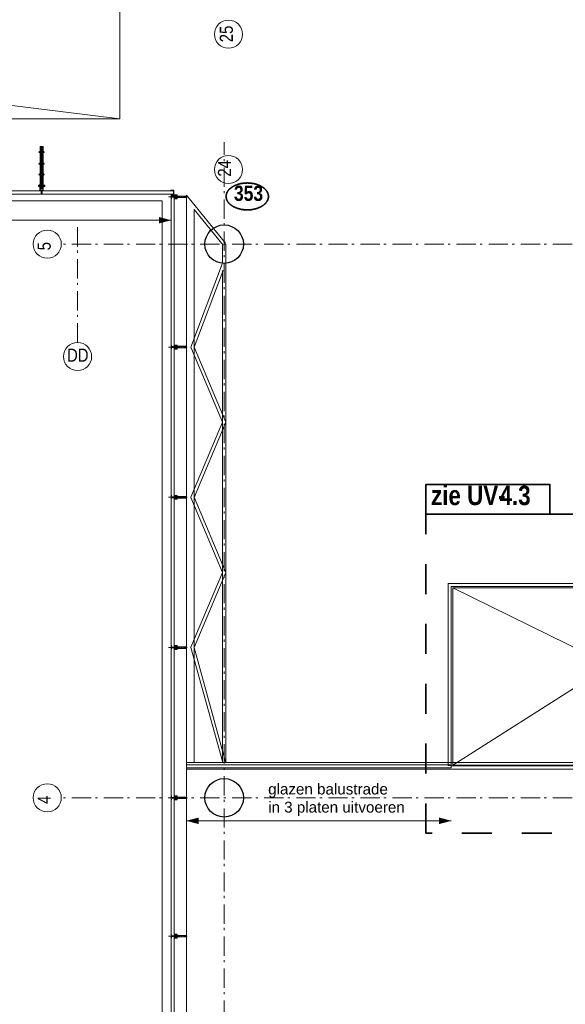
# Model space of a CAD drawing. Header units: millimetres. Extents: x 274611 to 749520, y 175257 to 298905.
# Tile 69 of 251: x 547469 to 554559, y 202967 to 215771. Entities that reach past the tile are written whole.
import ezdxf
from ezdxf.enums import TextEntityAlignment as Align

# ---------------------------------------------------------------- set-up
doc = ezdxf.new("R2010")
doc.units = ezdxf.units.MM
doc.header["$LTSCALE"] = 400
for name, pattern in [('STYLE_01', [0.416641, 0.208282, -0.208359]), ('STYLE_06', [1.041641, 0.625, -0.208282, 0.069427, -0.138931]), ('STYLE_15', [0.240945, 0.11811, -0.059055, 0.004724, -0.059055]), ('STYLE_16', [0.177165, 0.11811, -0.059055]), ('STYLE_21', [0.138889, 0.069444, -0.069444]), ('STYLE_22', [1.944444, 0.972222, -0.972222])]:
    doc.linetypes.add(name, pattern=pattern)
for name, color, linetype, lineweight in [('Buitenkozijnen', 140, 'Continuous', 15), ('Detailaanduiding', 5, 'Continuous', 70), ('Fragmentaanduiding', 1, 'STYLE_22', 35), ('leuning', 43, 'Continuous', 5), ('mat-beton (ihwg)', 5, 'Continuous', 25), ('mat-glas-hor', 5, 'Continuous', 15), ('mat-glas-vert', 5, 'Continuous', 15), ('mat-staal_zink', 140, 'Continuous', 15), ('None', 7, 'Continuous', 9), ('Tekst', 140, 'Continuous', 15)]:
    doc.layers.add(name, color=color, linetype=linetype, lineweight=lineweight)
doc.styles.add('Arial', font='arial.ttf', dxfattribs={"height": 211.666667})
doc.styles.add('Arial Narrow', font='ARIALN.TTF', dxfattribs={"height": 222.25})
doc.styles.add('Arial Narrow (bold)', font='ARIALNB.TTF', dxfattribs={"height": 172.861111})
doc.styles.get("Standard").update_dxf_attribs({"font": 'arial.ttf'})

# ---------------------------------------------------------------- blocks, each defined once
blk = doc.blocks.new('*U317')
at = {"layer": 'None', "color": 43, "linetype": 'Continuous', "lineweight": 9}
for p, q in [((30156, -5073), (30662, -5697)), ((30156, -5073), (30156, -12446)), ((30256, -5260), (30631, -5723)), ((30256, -5260), (30256, -12446)), ((30626, -5710), (30626, -5956)), ((30666, -5710), (30666, -12446)), ((30626, -5957), (30213, -7048)), ((30632, -6054), (30256, -7048)), ((30626, -6053), (30626, -12446)), ((30213, -7049), (30624, -8025)), ((30256, -7048), (30668, -8026)), ((30624, -8026), (30213, -9002)), ((30668, -8025), (30256, -9003)), ((30213, -9003), (30624, -9979)), ((30256, -9002), (30668, -9979)), ((30624, -9979), (30214, -10953)), ((30668, -9979), (30256, -10957)), ((30214, -10954), (30627, -12451)), ((30256, -10956), (30665, -12441))]:
    blk.add_line(p, q, dxfattribs=at)
blk = doc.blocks.new('*U376')
at = {"layer": 'None', "color": 8, "linetype": 'Continuous', "lineweight": 5}
blk.add_lwpolyline([(29291, -4080), (29291, -2100), (21471, -2100), (21471, -4080)], close=True, dxfattribs=at)
blk.add_lwpolyline([(29291, -2100), (21471, -3068), (21471, -3112), (29291, -4080)], dxfattribs=at)
blk = doc.blocks.new('Kolom O 500')
at = {"layer": 'mat-beton (ihwg)', "lineweight": 25}
blk.add_circle((0, 0), 250, dxfattribs=at)
blk = doc.blocks.new('*U1172')
at = {"layer": 'mat-staal_zink', "lineweight": 15}
blk.add_open_spline([(36046, -10005), (36051, -10005), (36056, -10002), (36061, -9999), (36063, -9995), (36066, -9990), (36066, -9985), (36066, -9979), (36063, -9975), (36061, -9970), (36056, -9968), (36051, -9965), (36046, -9965), (36041, -9965), (36036, -9968), (36031, -9970), (36029, -9975), (36026, -9979), (36026, -9985), (36026, -9990), (36029, -9995), (36031, -9999), (36036, -10002), (36041, -10005), (36046, -10005)], degree=2, knots=[0, 0, 0, 0.08347, 0.08347, 0.166803, 0.166803, 0.25, 0.25, 0.333197, 0.333197, 0.41653, 0.41653, 0.5, 0.5, 0.58347, 0.58347, 0.666803, 0.666803, 0.75, 0.75, 0.833197, 0.833197, 0.91653, 0.91653, 1, 1, 1], dxfattribs=at)
at = {"layer": 'None', "lineweight": 9}
for p, q in [((36106, -9930), (35986, -9930)), ((35986, -10179), (35986, -9930)), ((36106, -10179), (36106, -9930)), ((36106, -10179), (35986, -10179)), ((36106, -12023), (35986, -12023)), ((35986, -12445), (35986, -12023)), ((36106, -12445), (36106, -12023)), ((36106, -12445), (35986, -12445))]:
    blk.add_line(p, q, dxfattribs=at)
at = {"layer": 'None', "linetype": 'STYLE_01', "lineweight": 9}
for p, q in [((36106, -10179), (35986, -10179)), ((35986, -12023), (35986, -10179)), ((36106, -12023), (36106, -10179)), ((36106, -12023), (35986, -12023))]:
    blk.add_line(p, q, dxfattribs=at)
blk = doc.blocks.new('*U1173')
at = {"layer": 'None', "color": 8, "linetype": 'Continuous', "lineweight": 5}
blk.add_lwpolyline([(38856, -11980), (39086, -11980), (39086, -10180), (38856, -10180)], close=True, dxfattribs=at)
at = {"layer": 'None', "color": 8, "linetype": 'STYLE_01', "lineweight": 5}
blk.add_lwpolyline([(39111, -11980), (39111, -10180), (39086, -10180), (39086, -11980)], close=True, dxfattribs=at)
blk = doc.blocks.new('*U1174')
at = {"layer": 'None', "color": 8, "linetype": 'Continuous', "lineweight": 5}
blk.add_lwpolyline([(38626, -11980), (38856, -11980), (38856, -10180), (38626, -10180)], close=True, dxfattribs=at)
at = {"layer": 'None', "color": 8, "linetype": 'STYLE_01', "lineweight": 5}
blk.add_lwpolyline([(38881, -11980), (38881, -10180), (38856, -10180), (38856, -11980)], close=True, dxfattribs=at)
blk = doc.blocks.new('*U1175')
at = {"layer": 'None', "color": 8, "linetype": 'Continuous', "lineweight": 5}
blk.add_lwpolyline([(38396, -11980), (38626, -11980), (38626, -10180), (38396, -10180)], close=True, dxfattribs=at)
at = {"layer": 'None', "color": 8, "linetype": 'STYLE_01', "lineweight": 5}
blk.add_lwpolyline([(38651, -11980), (38651, -10180), (38626, -10180), (38626, -11980)], close=True, dxfattribs=at)
blk = doc.blocks.new('*U1176')
at = {"layer": 'None', "color": 8, "linetype": 'Continuous', "lineweight": 5}
blk.add_lwpolyline([(38166, -11980), (38396, -11980), (38396, -10180), (38166, -10180)], close=True, dxfattribs=at)
at = {"layer": 'None', "color": 8, "linetype": 'STYLE_01', "lineweight": 5}
blk.add_lwpolyline([(38421, -11980), (38421, -10180), (38396, -10180), (38396, -11980)], close=True, dxfattribs=at)
blk = doc.blocks.new('*U1177')
at = {"layer": 'None', "color": 8, "linetype": 'Continuous', "lineweight": 5}
blk.add_lwpolyline([(37936, -11980), (38166, -11980), (38166, -10180), (37936, -10180)], close=True, dxfattribs=at)
at = {"layer": 'None', "color": 8, "linetype": 'STYLE_01', "lineweight": 5}
blk.add_lwpolyline([(38191, -11980), (38191, -10180), (38166, -10180), (38166, -11980)], close=True, dxfattribs=at)
blk = doc.blocks.new('*U1178')
at = {"layer": 'None', "color": 8, "linetype": 'Continuous', "lineweight": 5}
blk.add_lwpolyline([(37706, -11980), (37936, -11980), (37936, -10180), (37706, -10180)], close=True, dxfattribs=at)
at = {"layer": 'None', "color": 8, "linetype": 'STYLE_01', "lineweight": 5}
blk.add_lwpolyline([(37961, -11980), (37961, -10180), (37936, -10180), (37936, -11980)], close=True, dxfattribs=at)
blk = doc.blocks.new('*U1179')
at = {"layer": 'None', "color": 8, "linetype": 'Continuous', "lineweight": 5}
blk.add_lwpolyline([(37476, -11980), (37706, -11980), (37706, -10180), (37476, -10180)], close=True, dxfattribs=at)
at = {"layer": 'None', "color": 8, "linetype": 'STYLE_01', "lineweight": 5}
blk.add_lwpolyline([(37731, -11980), (37731, -10180), (37706, -10180), (37706, -11980)], close=True, dxfattribs=at)
blk = doc.blocks.new('*U1180')
at = {"layer": 'None', "color": 8, "linetype": 'Continuous', "lineweight": 5}
blk.add_lwpolyline([(37246, -11980), (37476, -11980), (37476, -10180), (37246, -10180)], close=True, dxfattribs=at)
at = {"layer": 'None', "color": 8, "linetype": 'STYLE_01', "lineweight": 5}
blk.add_lwpolyline([(37501, -11980), (37501, -10180), (37476, -10180), (37476, -11980)], close=True, dxfattribs=at)
blk = doc.blocks.new('*U1181')
at = {"layer": 'None', "color": 8, "linetype": 'Continuous', "lineweight": 5}
blk.add_lwpolyline([(37016, -11980), (37246, -11980), (37246, -10180), (37016, -10180)], close=True, dxfattribs=at)
at = {"layer": 'None', "color": 8, "linetype": 'STYLE_01', "lineweight": 5}
blk.add_lwpolyline([(37271, -11980), (37271, -10180), (37246, -10180), (37246, -11980)], close=True, dxfattribs=at)
blk = doc.blocks.new('*U1182')
at = {"layer": 'leuning', "color": 140, "linetype": 'Continuous', "lineweight": 15}
blk.add_lwpolyline([(33558, -10122), (33558, -12490), (33598, -12490), (33598, -10162), (38950, -10162), (38950, -10122)], close=True, dxfattribs=at)
at = {"layer": 'None', "color": 8, "linetype": 'Continuous', "lineweight": 5}
for p, q in [((33616, -12485), (37247, -10180)), ((37272, -11980), (33616, -10180)), ((37246, -11080), (38920, -11080)), ((33598, -12495), (35434, -12495))]:
    blk.add_line(p, q, dxfattribs=at)
at = {"layer": 'None', "linetype": 'STYLE_01', "lineweight": 9}
for p, q in [((37644, -10150), (37564, -10150)), ((37564, -12010), (37564, -10150)), ((37644, -12010), (37644, -10150)), ((38564, -10150), (38484, -10150)), ((38484, -12010), (38484, -10150)), ((38564, -12010), (38564, -10150)), ((37644, -12010), (37564, -12010)), ((38564, -12010), (38484, -12010))]:
    blk.add_line(p, q, dxfattribs=at)
at = {"layer": 'None', "color": 8, "linetype": 'Continuous', "lineweight": 5}
blk.add_lwpolyline([(35416, -11980), (35416, -12485), (33616, -12485), (33616, -10180), (37006, -10180), (37006, -11980)], close=True, dxfattribs=at)
at = {"layer": 'None', "color": 140, "linetype": 'Continuous', "lineweight": 15}
blk.add_lwpolyline([(35434, -11998), (35434, -12490), (35474, -12490), (35474, -12038), (38950, -12038), (38950, -11998)], close=True, dxfattribs=at)
at = {"layer": 'None', "color": 8, "lineweight": 5}
blk.add_solid([(38920, -11080), (38761, -11123), (38761, -11037)], dxfattribs=at)
at = {"layer": 'None', "color": 7}
for name in ['*U1172', '*U1181', '*U1180', '*U1179', '*U1178', '*U1177', '*U1176', '*U1175', '*U1174', '*U1173']:
    blk.add_blockref(name, (0, 0), dxfattribs=at)
blk = doc.blocks.new('Fragment')
at = {"layer": 'Fragmentaanduiding', "linetype": 'Continuous', "lineweight": 35}
blk.add_lwpolyline([(-774, 197), (838, 197), (838, -190), (-774, -190)], close=True, dxfattribs=at)
at = {"layer": 'Fragmentaanduiding', "insert": (-707, 182), "char_height": 254, "attachment_point": 1, "style": 'Arial Narrow (bold)'}
blk.add_mtext('zie UV-', dxfattribs=at)
at = {"layer": 'Fragmentaanduiding', "style": 'Arial Narrow (bold)'}
blk.add_attdef('Fragment', text='', height=254, dxfattribs=at).set_placement((183, 182), align=Align.TOP_LEFT)
at = {"layer": 'None', "color": 0, "flags": 1}
blk.add_attdef('Detail', (-774, -647), '', height=254, dxfattribs=at)
blk = doc.blocks.new('*U96')
at = {"layer": 'None', "color": 8, "lineweight": 5, "flags": 128}
for points in [[(-5, -154), (-5, -154, 0.414214), (-5, -155), (-5, -173), (-5, -173, 0.414214), (-5, -173), (-4, -173), (-4, -173, 0.414214), (-3, -173), (-3, -173, 0.414214), (-4, -172), (-4, -172), (-4, -169), (-4, -169, -0.414214), (-4, -168), (-3, -168), (-3, -168, 0.221695), (-2, -168), (-1, -167), (-1, -167, -0.466308), (1, -167), (2, -168), (2, -168, 0.221695), (3, -168), (4, -168), (4, -168, -0.414214), (5, -169), (5, -172), (4, -172), (4, -172, 0.414214), (4, -173), (4, -173, 0.414214), (4, -173), (5, -173), (5, -173, 0.414214), (6, -173), (6, -155), (6, -155, 0.414214), (5, -154), (5, -154), (5, -155), (5, -155, -0.414214), (4, -155), (4, -155), (4, -155, -0.414214), (3, -155), (3, -151), (3, -151, -0.414214), (4, -150), (4, -150), (4, -150, -0.414214), (5, -150), (5, -151), (5, -151), (5, -151, 0.414214), (6, -150), (6, -138), (6, -138, 0.351868), (5, -137), (5, -137, 0.351868), (5, -137), (4, -139), (4, -139, 0.314902), (4, -139), (4, -140), (4, -140, -0.198912), (5, -140), (5, -140), (5, -140, -0.198912), (4, -140), (4, -141), (4, -141, 0.414214), (4, -141), (4, -141), (4, -141, -0.198912), (5, -141), (5, -142), (5, -142, -0.198912), (4, -142), (4, -142), (4, -142, 0.414214), (4, -142), (4, -143), (4, -143, -0.198912), (5, -143), (5, -143), (5, -143, -0.087489), (5, -143), (4, -144), (4, -149), (4, -149, -0.414214), (4, -149), (-4, -149), (-4, -149, -0.414214), (-4, -149), (-4, -144), (-4, -143), (-4, -143, -0.087489), (-4, -143), (-4, -143), (-4, -143, -0.198912), (-4, -143), (-4, -142), (-4, -142, 0.414214), (-4, -142), (-4, -142), (-4, -142, -0.198912), (-4, -142), (-4, -141), (-4, -141, -0.198912), (-4, -141), (-4, -141), (-4, -141, 0.414214), (-4, -141), (-4, -140), (-4, -140, -0.198912), (-4, -140), (-4, -140), (-4, -140, -0.198912), (-4, -140), (-4, -139), (-4, -139, 0.314902), (-4, -139), (-5, -137), (-5, -137, 0.351868), (-5, -137), (-5, -137, 0.351868), (-5, -138), (-5, -150), (-5, -150, 0.414214), (-5, -151), (-5, -151), (-5, -150), (-5, -150, -0.414214), (-4, -150), (-4, -150), (-4, -150, -0.414214), (-3, -151), (-3, -155), (-3, -155, -0.414214), (-4, -155), (-4, -155), (-4, -155, -0.414214), (-5, -155), (-5, -154)], [(-4, -162, -0.414214), (-4, -161), (-3, -161), (-3, -161, 0.414214), (-2, -161), (-2, -160), (-2, -160, 0.414214), (-3, -160), (-4, -160), (-4, -160, -0.414214), (-4, -160), (-4, -157), (-4, -157, -0.414214), (-4, -156), (4, -156), (4, -156, -0.414214), (5, -157), (5, -160), (5, -160, -0.414214), (4, -160), (3, -160), (3, -160, 0.414214), (3, -160), (3, -161), (3, -161, 0.414214), (3, -161), (4, -161), (4, -161, -0.414214), (5, -162), (5, -167), (5, -167, -0.414214), (4, -167), (3, -167), (3, -167, -0.221695), (3, -167), (2, -166), (2, -166, 0.466308), (-2, -166), (-3, -167), (-3, -167, -0.221695), (-3, -167), (-4, -167), (-4, -167, -0.414214), (-4, -167), (-4, -162)], [(-2, -150, 0.414214), (-2, -150), (-2, -155), (-2, -155, 0.414214), (-2, -155), (2, -155), (2, -155, 0.414214), (2, -155), (2, -150), (2, -150, 0.414214), (2, -150), (-2, -150)]]:
    blk.add_lwpolyline(points, format="xyb", close=True, dxfattribs=at)
blk = doc.blocks.new('*U97')
at = {"layer": 'None', "color": 8, "lineweight": 5, "flags": 128}
for points in [[(-13, -183), (-13, -182), (-14, -181), (-14, -181, 0.36397), (-15, -181), (-15, -181), (-15, -182), (-15, -182, -0.36397), (-16, -182), (-16, -182), (-16, -181), (-16, -181, 0.36397), (-17, -181), (-17, -181), (-17, -182), (-17, -182, -0.36397), (-18, -182), (-18, -182), (-18, -181), (-18, -181, 0.36397), (-18, -181), (-18, -181), (-19, -182), (-19, -182, -0.36397), (-19, -182), (-19, -182), (-20, -181), (-20, -181, 0.36397), (-20, -181), (-20, -181), (-21, -182), (-21, -182, -0.36397), (-21, -182), (-21, -182), (-22, -181), (-22, -181, 0.36397), (-22, -181), (-22, -181), (-22, -181), (-23, -181), (-23, -181), (-23, -181, 0.36397), (-24, -181), (-24, -181), (-24, -181), (-24, -181), (-24, -181, -0.267949), (-25, -181), (-25, -181), (-25, -181), (-25, -181, 0.339454), (-25, -181), (-25, -181, 0.339454), (-25, -181), (-25, -181), (-25, -184), (-25, -184, 0.414214), (-25, -185), (-25, -185), (-24, -185), (-24, -185, 0.414214), (-24, -184), (-24, -184), (-24, -183), (-24, -183, 0.236068), (-24, -182), (-24, -182), (-24, -182, -0.548276), (-24, -182), (-24, -182, -0.548276), (-24, -182), (-24, -182), (-24, -182, 0.250388), (-24, -182), (-24, -182), (-23, -182), (-23, -182, -0.414214), (-22, -183), (-22, -183), (-22, -183), (-22, -183, 0.414214), (-22, -184), (-22, -184), (-22, -184), (-22, -184, 0.131652), (-22, -184), (-22, -184), (-20, -183), (-13, -183)], [(-6, -181), (-6, -181, -0.388879), (-9, -183), (-9, -183), (-20, -183), (-22, -184), (-23, -184), (-23, -183), (-24, -183), (-24, -185), (24, -185), (24, -183), (23, -183), (23, -184), (22, -184), (20, -183), (9, -183), (9, -183, -0.388879), (6, -181), (6, -181), (5, -173), (3, -173), (3, -171), (-2, -171), (-2, -173), (-5, -173), (-6, -181)], [(14, -183), (14, -182), (15, -181), (15, -181, -0.36397), (15, -181), (15, -181), (15, -182), (15, -182, 0.36397), (16, -182), (16, -182), (16, -181), (16, -181, -0.36397), (17, -181), (17, -181), (17, -182), (17, -182, 0.36397), (18, -182), (18, -182), (18, -181), (18, -181, -0.36397), (19, -181), (19, -181), (19, -182), (19, -182, 0.36397), (19, -182), (19, -182), (20, -181), (20, -181, -0.36397), (20, -181), (20, -181), (21, -182), (21, -182, 0.36397), (21, -182), (21, -182), (22, -181), (22, -181, -0.36397), (22, -181), (22, -181), (22, -181), (23, -181), (24, -181), (24, -181, -0.36397), (24, -181), (24, -181), (24, -181), (25, -181), (25, -181, 0.267949), (25, -181), (25, -181), (25, -181), (25, -181, -0.339454), (25, -181), (25, -181, -0.339454), (26, -181), (26, -181), (26, -184), (26, -184, -0.414214), (25, -185), (25, -185), (24, -185), (24, -185, -0.414214), (24, -184), (24, -184), (24, -183), (24, -183, -0.236068), (24, -182), (24, -182), (24, -182, 0.548276), (24, -182), (24, -182, 0.548276), (24, -182), (24, -182), (24, -182, -0.250388), (24, -182), (24, -182), (23, -182), (23, -182, 0.414214), (23, -183), (23, -183), (23, -183), (23, -183, -0.414214), (22, -184), (22, -184), (22, -184), (22, -184, -0.131652), (22, -184), (22, -184), (21, -183), (14, -183)]]:
    blk.add_lwpolyline(points, format="xyb", close=True, dxfattribs=at)
blk = doc.blocks.new('verticale stijl 150x50 UV')
at = {"layer": 'None', "color": 8, "linetype": 'STYLE_15', "lineweight": 5}
blk.add_line((0, -216), (0, 35), dxfattribs=at)
at = {"layer": 'None', "color": 8, "lineweight": 5}
for p, q in [((-22, -127), (-22, -127)), ((-22, -128), (-22, -128)), ((-21, -126), (-21, -126)), ((-20, -126), (-20, -126)), ((-19, -126), (-19, -126)), ((-19, -127), (-19, -127)), ((-18, -128), (-18, -128)), ((-26, -143), (-26, -143)), ((-26, -144), (-26, -144)), ((-25, -133), (-25, -133)), ((-25, -134), (-25, -134)), ((-25, -135), (-25, -135)), ((-25, -136), (-25, -136)), ((-25, -137), (-25, -137)), ((-25, -137), (-25, -137)), ((-25, -138), (-25, -138)), ((-25, -139), (-25, -139)), ((-25, -140), (-25, -140)), ((-25, -141), (-25, -141)), ((-25, -142), (-25, -142)), ((-25, -142), (-25, -142)), ((-25, -143), (-25, -143)), ((-25, -145), (-25, -145)), ((-24, -133), (-24, -133)), ((-24, -134), (-24, -134)), ((-24, -135), (-24, -135)), ((-24, -135), (-24, -135)), ((-24, -136), (-24, -136)), ((-24, -137), (-24, -137)), ((-24, -138), (-24, -138)), ((-24, -139), (-24, -139)), ((-24, -139), (-24, -139)), ((-24, -140), (-24, -140)), ((-24, -141), (-24, -141)), ((-24, -142), (-24, -142)), ((-24, -143), (-24, -143)), ((-24, -144), (-24, -144)), ((-23, -133), (-23, -133)), ((-23, -134), (-23, -134)), ((-23, -135), (-23, -135)), ((-23, -136), (-23, -136)), ((-23, -137), (-23, -137)), ((-23, -137), (-23, -137)), ((-23, -138), (-23, -138)), ((-23, -139), (-23, -139)), ((-23, -140), (-23, -140)), ((-23, -141), (-23, -141)), ((-23, -142), (-23, -142)), ((-23, -145), (-23, -145)), ((-22, -129), (-22, -129)), ((-22, -129), (-22, -129)), ((-22, -130), (-22, -130)), ((-22, -131), (-22, -131)), ((-22, -132), (-22, -132)), ((-22, -133), (-22, -133)), ((-22, -133), (-22, -133)), ((-22, -133), (-22, -133)), ((-22, -134), (-22, -134)), ((-22, -134), (-22, -134)), ((-22, -135), (-22, -135)), ((-22, -135), (-22, -135)), ((-22, -140), (-22, -140)), ((-22, -140), (-22, -140)), ((-22, -141), (-22, -141)), ((-22, -141), (-22, -141)), ((-22, -142), (-22, -142)), ((-22, -144), (-22, -144)), ((-22, -145), (-22, -145)), ((-21, -129), (-21, -129)), ((-21, -130), (-21, -130)), ((-21, -131), (-21, -131)), ((-21, -131), (-21, -131)), ((-21, -132), (-21, -132)), ((-21, -133), (-21, -133)), ((-21, -134), (-21, -134)), ((-21, -135), (-21, -135)), ((-21, -135), (-21, -135)), ((-21, -136), (-21, -136)), ((-21, -137), (-21, -137)), ((-21, -138), (-21, -138)), ((-21, -139), (-21, -139)), ((-21, -139), (-21, -139)), ((-21, -140), (-21, -140)), ((-21, -141), (-21, -141)), ((-21, -144), (-21, -144)), ((-20, -130), (-20, -130)), ((-20, -131), (-20, -131)), ((-20, -132), (-20, -132)), ((-20, -133), (-20, -133)), ((-20, -133), (-20, -133)), ((-20, -134), (-20, -134)), ((-20, -135), (-20, -135)), ((-20, -136), (-20, -136)), ((-20, -137), (-20, -137)), ((-20, -137), (-20, -137)), ((-20, -138), (-20, -138)), ((-20, -139), (-20, -139)), ((-20, -140), (-20, -140)), ((-20, -141), (-20, -141)), ((-20, -142), (-20, -142)), ((-20, -142), (-20, -142)), ((-20, -143), (-20, -143)), ((-20, -144), (-20, -144)), ((-19, -129), (-19, -129)), ((-19, -130), (-19, -130)), ((-19, -131), (-19, -131)), ((-19, -131), (-19, -131)), ((-19, -132), (-19, -132)), ((-19, -133), (-19, -133)), ((-19, -134), (-19, -134)), ((-19, -135), (-19, -135)), ((-19, -140), (-19, -140)), ((-19, -141), (-19, -141)), ((-19, -142), (-19, -142)), ((-18, -129), (-18, -129)), ((-18, -129), (-18, -129)), ((-18, -133), (-18, -133)), ((-18, -134), (-18, -134)), ((-18, -135), (-18, -135)), ((-18, -140), (-18, -140)), ((-18, -141), (-18, -141)), ((-18, -142), (-18, -142)), ((-18, -142), (-18, -142)), ((-17, -133), (-17, -133)), ((-17, -133), (-17, -133)), ((-17, -134), (-17, -134)), ((-17, -134), (-17, -134)), ((-17, -135), (-17, -135)), ((-17, -135), (-17, -135)), ((-17, -135), (-17, -135)), ((-17, -136), (-17, -136)), ((-17, -136), (-17, -136)), ((-17, -137), (-17, -137)), ((-17, -137), (-17, -137)), ((-17, -137), (-17, -137)), ((-17, -138), (-17, -138)), ((-17, -138), (-17, -138)), ((-17, -139), (-17, -139)), ((-17, -139), (-17, -139)), ((-17, -139), (-17, -139)), ((-17, -140), (-17, -140)), ((-17, -140), (-17, -140)), ((-17, -141), (-17, -141)), ((-17, -141), (-17, -141)), ((-17, -142), (-17, -142)), ((-17, -142), (-17, -142)), ((-17, -142), (-17, -142)), ((-17, -143), (-17, -143)), ((-17, -143), (-17, -143)), ((-16, -141), (-16, -141)), ((-16, -142), (-16, -142)), ((-16, -143), (-16, -143)), ((-16, -144), (-16, -144)), ((-15, -142), (-15, -142)), ((-15, -143), (-15, -143)), ((-15, -144), (-15, -144)), ((-15, -145), (-15, -145)), ((-14, -142), (-14, -142)), ((-14, -143), (-14, -143)), ((-14, -144), (-14, -144)), ((-14, -144), (-14, -144)), ((-13, -143), (-13, -143)), ((-13, -144), (-13, -144))]:
    blk.add_line(p, q, dxfattribs=at)
at = {"layer": 'None', "color": 8, "linetype": 'STYLE_16', "lineweight": 5}
for p, q in [((-2, -155), (0, -154)), ((-2, -157), (-2, -155)), ((-1, -157), (-1, -155)), ((-1, -157), (-1, -155)), ((2, -155), (0, -154)), ((1, -157), (1, -155)), ((2, -157), (2, -155)), ((2, -157), (2, -155))]:
    blk.add_line(p, q, dxfattribs=at)
at = {"layer": 'None', "color": 8, "linetype": 'Continuous', "lineweight": 5, "flags": 128}
for points in [[(-10, 15), (10, 15), (10, -105), (25, -105), (25, -117), (-25, -117), (-25, -105), (-10, -105)], [(-8, 13), (-8, -105), (8, -105), (8, 13)], [(8, -107), (-8, -107), (-23, -107), (-23, -115), (23, -115), (23, -107)]]:
    blk.add_lwpolyline(points, close=True, dxfattribs=at)
at = {"layer": 'None', "color": 8, "lineweight": 5, "flags": 128}
for points in [[(-15, -145), (-15, -145, 0.390793), (-13, -144), (-13, -144, 0.390793), (-14, -142), (-14, -142, -0.352623), (-16, -140), (-16, -133), (-16, -133, 0.414214), (-16, -133), (-18, -133), (-18, -133), (-18, -133, -0.520293), (-18, -133), (-18, -130), (-18, -130), (-18, -128), (-18, -128, -0.577863), (-18, -128), (-18, -128), (-18, -128, 0.366605), (-18, -127), (-18, -127, 0.366605), (-18, -127), (-18, -127, -0.130834), (-19, -126), (-19, -126, 0.439074), (-21, -126), (-21, -126, -0.133252), (-22, -127), (-22, -127, 0.366605), (-22, -127), (-22, -127, 0.366605), (-22, -128), (-22, -128), (-22, -128, -0.577455), (-22, -128), (-22, -130), (-22, -130), (-22, -133), (-22, -133, -0.52048), (-22, -133), (-22, -133), (-25, -133), (-25, -133, 0.414214), (-25, -133), (-25, -141), (-25, -141, -0.255976), (-26, -143), (-26, -143, 0.749676), (-25, -145), (-21, -145), (-21, -145, 0.414214), (-19, -143), (-19, -143, -0.402808), (-19, -142), (-19, -142, -0.402808), (-18, -143), (-18, -143, 0.233259), (-18, -143), (-15, -144), (-15, -144, -0.419014), (-15, -144), (-15, -144, -0.419014), (-15, -144), (-16, -144), (-16, -144, 0.414214), (-16, -144), (-16, -144, 0.414214), (-16, -145)], [(25, -133), (25, -117), (23, -117), (-23, -117), (-25, -117), (-25, -133), (-22, -133), (-22, -128), (-23, -128), (-23, -127), (-22, -127), (-22, -125), (-22, -124), (-22, -120), (-22, -120, -0.414214), (-20, -119), (-20, -119), (-20, -119, -0.414214), (-18, -120), (-18, -124), (-18, -125), (-18, -127), (-18, -127), (-18, -128), (-18, -128), (-18, -133), (-16, -133), (-16, -120), (-16, -120, -0.414214), (-15, -119), (-15, -119), (-7, -119), (-7, -119, -0.414214), (-5, -120), (-5, -137), (-4, -137), (-4, -140), (-4, -140), (-4, -140), (-4, -141), (-4, -141), (-4, -142), (-4, -142), (-4, -143), (-4, -144), (-4, -149), (-2, -149), (-2, -138), (-2, -138, -0.414214), (0, -136), (0, -136), (0, -136, -0.414214), (2, -138), (2, -149), (4, -149), (4, -144), (4, -143), (4, -142), (4, -142), (4, -141), (4, -141), (4, -140), (4, -140), (4, -140), (4, -137), (5, -137), (5, -120), (5, -120, -0.414214), (7, -119), (7, -119), (15, -119), (15, -119, -0.414214), (16, -120), (16, -133), (18, -133), (18, -128), (18, -128), (18, -127), (18, -127), (18, -125), (18, -124), (18, -120), (18, -120, -0.414214), (20, -119), (20, -119), (20, -119, -0.414214), (22, -120), (22, -124), (22, -125), (22, -127), (23, -127), (23, -128), (22, -128), (22, -133)], [(-21, -128, -0.29188), (-21, -127), (-20, -127), (-20, -127, -0.344328), (-20, -127), (-19, -127), (-19, -127, -0.29188), (-19, -128), (-19, -130), (-19, -130, -0.348796), (-20, -130), (-20, -130, -0.348796), (-21, -130), (-21, -128)], [(15, -145), (15, -145, -0.390793), (13, -144), (13, -144, -0.390793), (14, -142), (14, -142, 0.352623), (16, -140), (16, -133), (16, -133, -0.414214), (16, -133), (18, -133), (18, -133), (18, -133, 0.520293), (18, -133), (18, -130), (18, -130), (18, -128), (18, -128, 0.577863), (18, -128), (18, -128), (18, -128, -0.366605), (18, -127), (18, -127, -0.366605), (18, -127), (18, -127, 0.130834), (19, -126), (19, -126, -0.439074), (21, -126), (21, -126, 0.133252), (22, -127), (22, -127, -0.366605), (22, -127), (22, -127, -0.366605), (22, -128), (22, -128), (22, -128, 0.577455), (22, -128), (22, -130), (22, -130), (22, -133), (22, -133, 0.52048), (22, -133), (22, -133), (25, -133), (25, -133, -0.414214), (25, -133), (25, -141), (25, -141, 0.255976), (26, -143), (26, -143, -0.749676), (25, -145), (21, -145), (21, -145, -0.414214), (19, -143), (19, -143, 0.402808), (19, -142), (19, -142, 0.402808), (18, -143), (18, -143, -0.233259), (18, -143), (15, -144), (15, -144, 0.419014), (15, -144), (15, -144, 0.419014), (15, -144), (16, -144), (16, -144, -0.414214), (16, -144), (16, -144, -0.414214), (16, -145)], [(21, -128, 0.29188), (21, -127), (20, -127), (20, -127, 0.344328), (20, -127), (19, -127), (19, -127, 0.29188), (19, -128), (19, -130), (19, -130, 0.348796), (20, -130), (20, -130, 0.348796), (21, -130), (21, -128)], [(-23, -142), (-23, -142, 0.418874), (-24, -142), (-24, -142, -0.396568), (-25, -143), (-25, -143, 0.437017), (-26, -144), (-26, -144, 0.437017), (-25, -144), (-22, -144), (-22, -144, 0.263556), (-20, -143), (-20, -143, 0.552342), (-21, -142)], [(-23, -136), (-23, -136, -0.414214), (-22, -135), (-22, -135, -0.414214), (-21, -136), (-21, -139), (-21, -139, -0.414214), (-22, -140), (-22, -140, -0.414214), (-23, -139)], [(-19, -140, -0.414214), (-20, -139), (-20, -136), (-20, -136, -0.414214), (-19, -135), (-19, -135, -0.414214), (-18, -136), (-18, -139), (-18, -139, -0.414214), (-19, -140)], [(0, -157), (0, -157, -0.163834), (-4, -156), (-4, -156), (-4, -156, -0.234469), (-5, -155), (-5, -155), (-5, -154), (5, -154), (5, -155), (5, -155, -0.234469), (4, -156), (4, -156), (4, -156, -0.163834), (0, -157), (0, -157)], [(19, -140, 0.414214), (20, -139), (20, -136), (20, -136, 0.414214), (19, -135), (19, -135, 0.414214), (18, -136), (18, -139), (18, -139, 0.414214), (19, -140)], [(23, -142), (23, -142, -0.418874), (24, -142), (24, -142, 0.396568), (25, -143), (25, -143, -0.437017), (26, -144), (26, -144, -0.437017), (25, -144), (22, -144), (22, -144, -0.263556), (20, -143), (20, -143, -0.552342), (21, -142)], [(23, -136), (23, -136, 0.414214), (22, -135), (22, -135, 0.414214), (21, -136), (21, -139), (21, -139, 0.414214), (22, -140), (22, -140, 0.414214), (23, -139)]]:
    blk.add_lwpolyline(points, format="xyb", close=True, dxfattribs=at)
blk.add_lwpolyline([(4, -119), (4, -134), (-4, -134), (-4, -119)], close=True, dxfattribs=at)
at = {"layer": 'None', "color": 8, "linetype": 'STYLE_16', "lineweight": 5}
for centre, radius, start, end in [((-2, -158), 3.38, 79.3357, 100.6643), ((0, -163), 8.16, 82.9585, 97.0415), ((0, -160), 3.5, 73.4149, 106.5851), ((2, -158), 3.38, 79.3357, 100.6643)]:
    blk.add_arc(centre, radius, start, end, dxfattribs=at)
at = {"layer": 'None', "color": 7}
for name in ['*U97', '*U96']:
    blk.add_blockref(name, (0, 0), dxfattribs=at)
blk = doc.blocks.new('*U1316')
at = {"layer": 'mat-glas-hor', "color": 8, "lineweight": 5}
for p, q in [((29991, -5065), (29961, -5084)), ((29961, -5065), (29991, -5084))]:
    blk.add_line(p, q, dxfattribs=at)
at = {"layer": 'None', "color": 8, "lineweight": 5}
blk.add_lwpolyline([(29991, -5084), (29961, -5084), (29961, -5065), (29991, -5065)], close=True, dxfattribs=at)
blk = doc.blocks.new('*U1317')
at = {"layer": 'mat-staal_zink', "color": 8, "lineweight": 5}
for points in [[(29991, -5013), (29954, -5013), (29954, -5010), (29994, -5010), (29994, -5084), (29991, -5084)], [(29961, -5065), (29986, -5065), (29986, -5062), (29958, -5062), (29958, -5084), (29961, -5084)]]:
    blk.add_lwpolyline(points, close=True, dxfattribs=at)
at = {"layer": 'None', "color": 8, "linetype": 'Continuous', "lineweight": 5}
blk.add_lwpolyline([(29954, -5018), (29954, -5013), (29991, -5013), (29991, -5062), (29958, -5062), (29958, -5058), (29986, -5058), (29986, -5018)], close=True, dxfattribs=at)
at = {"layer": 'None', "color": 7}
blk.add_blockref('*U1316', (0, 0), dxfattribs=at)
blk = doc.blocks.new('Detail')
at = {"layer": 'Detailaanduiding', "color": 1, "linetype": 'Continuous', "lineweight": 35}
blk.add_open_spline([(-134, 154), (-70, 177), (77, 177), (141, 154), (205, 130), (242, 90), (278, 49), (278, 2), (278, -45), (242, -85), (205, -126), (141, -149), (77, -173), (-70, -173), (-134, -149), (-198, -126), (-235, -85), (-272, -45), (-272, 2), (-272, 49), (-235, 90), (-198, 130), (-134, 154)], degree=2, knots=[0, 0, 0, 0.097932, 0.195864, 0.195864, 0.280023, 0.280023, 0.347931, 0.347931, 0.415846, 0.415846, 0.5, 0.5, 0.597932, 0.695864, 0.695864, 0.780023, 0.780023, 0.847931, 0.847931, 0.915846, 0.915846, 1, 1, 1], dxfattribs=at)
at = {"layer": 'Detailaanduiding', "style": 'Arial Narrow (bold)'}
blk.add_attdef('Detail', text='', height=198, dxfattribs=at).set_placement((-170, 142), align=Align.TOP_LEFT)
at = {"layer": 'None', "color": 0, "flags": 1}
blk.add_attdef('Fragment', (-272, -528), '', height=198, dxfattribs=at)
blk = doc.blocks.new('ba-bout glaszwaard')
at = {"layer": 'None', "color": 8, "lineweight": 5}
for p, q in [((-11.5, 5), (-9.5, 5)), ((47.5, 5), (45.5, 5)), ((-11.5, -5), (-9.5, -5)), ((47.5, -5), (45.5, -5))]:
    blk.add_line(p, q, dxfattribs=at)
at = {"layer": 'None', "color": 8, "linetype": 'Continuous', "lineweight": 5}
for p, q in [((-2.5, 3), (-8.5, 3)), ((38.5, 3), (44.5, 3)), ((-2.5, -3), (-8.5, -3)), ((38.5, -3), (44.5, -3))]:
    blk.add_line(p, q, dxfattribs=at)
at = {"layer": 'None', "color": 8, "linetype": 'STYLE_21', "lineweight": 5}
blk.add_lwpolyline([(-11.5, 2.5), (47.5, 2.5), (47.5, -2.5), (-11.5, -2.5)], close=True, dxfattribs=at)
at = {"layer": 'None', "color": 8, "linetype": 'Continuous', "lineweight": 5, "flags": 128}
for points in [[(-1.5, 6, 0.4142136), (-2.5, 7), (-8.5, 7, 0.4142136), (-9.5, 6), (-9.5, -6, 0.4142136), (-8.5, -7), (-2.5, -7, 0.4142136), (-1.5, -6)], [(37.5, 6, -0.4142136), (38.5, 7), (44.5, 7, -0.4142136), (45.5, 6), (45.5, -6, -0.4142136), (44.5, -7), (38.5, -7, -0.4142136), (37.5, -6)]]:
    blk.add_lwpolyline(points, format="xyb", close=True, dxfattribs=at)
at = {"layer": 'None', "color": 8, "linetype": 'Continuous', "lineweight": 5}
for points in [[(-1.5, 9), (-0.5, 9), (-0.5, -9), (-1.5, -9)], [(36.5, 9), (37.5, 9), (37.5, -9), (36.5, -9)]]:
    blk.add_lwpolyline(points, close=True, dxfattribs=at)
at = {"layer": 'None', "color": 8, "lineweight": 5}
for centre, start, end in [((-11.5, 0), 90, 270), ((47.5, 0), 270, 90)]:
    blk.add_arc(centre, 5, start, end, dxfattribs=at)
at = {"layer": 'None', "color": 8, "linetype": 'Continuous', "lineweight": 5}
for centre, start, end in [((-8.5, 4), 180, 270), ((-8.5, 2), 90, 180), ((-2.5, 4), 270, 0), ((-2.5, 2), 0, 90), ((38.5, 4), 180, 270), ((38.5, 2), 90, 180), ((44.5, 4), 270, 0), ((44.5, 2), 0, 90), ((-8.5, -2), 180, 270), ((-8.5, -4), 90, 180), ((-2.5, -4), 0, 90), ((38.5, -4), 90, 180), ((44.5, -2), 270, 0), ((44.5, -4), 0, 90)]:
    blk.add_arc(centre, 1, start, end, dxfattribs=at)
blk = doc.blocks.new('*U152')
at = {"layer": 'None', "color": 8, "lineweight": 5}
for p, q in [((-16, -507), (-14, -507)), ((52, -507), (50, -507)), ((-16, -517), (-14, -517)), ((52, -517), (50, -517))]:
    blk.add_line(p, q, dxfattribs=at)
at = {"layer": 'None', "color": 8, "linetype": 'Continuous', "lineweight": 5}
for p, q in [((-6, -509), (-12, -509)), ((42, -509), (48, -509)), ((-6, -515), (-12, -515)), ((42, -515), (48, -515))]:
    blk.add_line(p, q, dxfattribs=at)
for points in [[(-22, -503), (-4, -503), (-4, -521), (-22, -521)], [(-6, -503), (-4, -503), (-4, -521), (-6, -521)], [(40, -503), (58, -503), (58, -521), (40, -521)], [(40, -503), (42, -503), (42, -521), (40, -521)]]:
    blk.add_lwpolyline(points, close=True, dxfattribs=at)
at = {"layer": 'None', "color": 8, "linetype": 'STYLE_21', "lineweight": 5}
blk.add_lwpolyline([(-16, -510), (52, -510), (52, -515), (-16, -515)], close=True, dxfattribs=at)
at = {"layer": 'None', "color": 8, "linetype": 'Continuous', "lineweight": 5, "flags": 128}
for points in [[(-6, -506, 0.414214), (-6, -505), (-12, -505, 0.414214), (-14, -506), (-14, -518, 0.414214), (-12, -519), (-6, -519, 0.414214), (-6, -518)], [(42, -506, -0.414214), (42, -505), (48, -505, -0.414214), (50, -506), (50, -518, -0.414214), (48, -519), (42, -519, -0.414214), (42, -518)]]:
    blk.add_lwpolyline(points, format="xyb", close=True, dxfattribs=at)
at = {"layer": 'None', "color": 8, "lineweight": 5}
for centre, start, end in [((-16, -512), 90, 270), ((52, -512), 270, 90)]:
    blk.add_arc(centre, 5, start, end, dxfattribs=at)
at = {"layer": 'None', "color": 8, "linetype": 'Continuous', "lineweight": 5}
for centre, start, end in [((-12, -508), 180, 270), ((-12, -510), 90, 180), ((-6, -508), 270, 0), ((-6, -510), 0, 90), ((42, -508), 180, 270), ((42, -510), 90, 180), ((48, -508), 270, 0), ((48, -510), 0, 90), ((-12, -514), 180, 270), ((-12, -516), 90, 180), ((-6, -516), 0, 90), ((42, -516), 90, 180), ((48, -514), 270, 0), ((48, -516), 0, 90)]:
    blk.add_arc(centre, 1, start, end, dxfattribs=at)
blk = doc.blocks.new('*U153')
at = {"layer": 'mat-glas-vert', "lineweight": 15}
blk.add_lwpolyline([(10, 0), (26, 0), (26, -550), (10, -550)], close=True, dxfattribs=at)
at = {"layer": 'None', "color": 8, "lineweight": 5}
for points in [[(0, 0), (10, 0), (10, -550), (0, -550)], [(26, 0), (36, 0), (36, -550), (26, -550)], [(-4, -577), (13, -577), (13, -580), (-4, -580)], [(18, -619), (13, -620), (13, -580), (18, -581), (23, -580), (23, -620)], [(23, -577), (40, -577), (40, -580), (23, -580)]]:
    blk.add_lwpolyline(points, close=True, dxfattribs=at)
at = {"layer": 'None', "color": 43, "lineweight": 9}
for points in [[(13, -577), (-4, -577), (-4, -490), (-1, -490), (-1, -574), (13, -574)], [(23, -577), (40, -577), (40, -490), (37, -490), (37, -574), (23, -574)]]:
    blk.add_lwpolyline(points, close=True, dxfattribs=at)
at = {"layer": 'None', "color": 140, "lineweight": 15}
blk.add_lwpolyline([(0, -550), (36, -550), (36, -565), (0, -565)], close=True, dxfattribs=at)
at = {"layer": 'None', "color": 8}
for p in [(0, -75), (0, -227), (0, -366)]:
    blk.add_blockref('ba-bout glaszwaard', p, dxfattribs=at)
at = {"layer": 'None', "color": 7}
blk.add_blockref('*U152', (0, 0), dxfattribs=at)
blk = doc.blocks.new('glazen vin')
at = {"layer": 'None', "color": 7}
blk.add_blockref('*U153', (0, 0), dxfattribs=at)
blk = doc.blocks.new('*U1653')
at = {"layer": 'None', "color": 43, "linetype": 'Continuous', "lineweight": 9}
for centre in [(28347, -5710), (28347, -12910)]:
    blk.add_circle(centre, 183, dxfattribs=at)
at = {"layer": 'None', "color": 43, "char_height": 169, "width": 160.91, "attachment_point": 1, "rotation": 90, "style": 'Arial Narrow'}
for s, insert in [('5', (28223, -5790)), ('4', (28223, -12990))]:
    blk.add_mtext(s, dxfattribs=dict(at, insert=insert))

msp = doc.modelspace()

# ---------------------------------------------------------------- linework, layer by layer
at = {"layer": 'Buitenkozijnen', "color": 140, "linetype": 'Continuous', "lineweight": 15}
for p, q in [((541001.28099, 213544.22835), (549456.28099, 213544.22835)), ((541001.28099, 213504.22835), (549456.28099, 213504.22835)), ((549436.28099, 213471.78879), (549436.28099, 191265.43522)), ((549476.28099, 213471.78879), (549476.28099, 191265.43522))]:
    msp.add_line(p, q, dxfattribs=at)
at = {"layer": 'Buitenkozijnen', "color": 43, "linetype": 'Continuous', "lineweight": 9}
for p, q in [((549636.28099, 191276.98879), (549636.28099, 213488.96592)), ((549321.009, 191256.69859), (549321.009, 213413.61473))]:
    msp.add_line(p, q, dxfattribs=at)
at = {"layer": 'Fragmentaanduiding', "lineweight": 35}
msp.add_lwpolyline([(552747.28099, 209340.38323), (566827.28099, 209340.38323), (566827.28099, 205190.38323), (552747.28099, 205190.38323)], close=True, dxfattribs=at)
at = {"layer": 'None', "color": 43, "linetype": 'STYLE_06', "lineweight": 9}
for p, q in [((550126.28099, 181932.18879), (550126.28099, 214177.82265)), ((581730.22162, 212852.18879), (548010.32099, 212852.18879)), ((581730.22162, 205652.18879), (548010.32099, 205652.18879))]:
    msp.add_line(p, q, dxfattribs=at)
at = {"layer": 'None', "color": 43, "linetype": 'Continuous', "lineweight": 9}
for p, q in [((549321.009, 213413.61473), (540991.28099, 213413.61473)), ((540991.28099, 213163.05489), (549436.28099, 213163.05489)), ((565866.28099, 206112.18879), (549636.28099, 206112.18879)), ((565954.28099, 206024.18879), (549636.28099, 206024.18879))]:
    msp.add_line(p, q, dxfattribs=at)
at = {"layer": 'None', "color": 7, "linetype": 'STYLE_06', "lineweight": 9}
msp.add_line((548221.28099, 211573.14864), (548221.28099, 213073.14864), dxfattribs=at)
at = {"layer": 'None', "color": 140, "linetype": 'Continuous', "lineweight": 15}
for p, q in [((549636.28099, 206082.18879), (553078.28134, 206082.18879)), ((549636.28099, 206042.18879), (549636.28099, 206082.18879)), ((549636.28099, 206042.18879), (553078.28134, 206042.18879)), ((553078.28134, 206042.18879), (553078.28134, 206082.18879))]:
    msp.add_line(p, q, dxfattribs=at)
at = {"layer": 'None', "color": 8, "lineweight": 5}
msp.add_line((553078.28134, 205353.07313), (549636.28099, 205353.07313), dxfattribs=at)
at = {"layer": 'None', "color": 43, "linetype": 'Continuous', "lineweight": 9}
for centre in [(550182.40751, 215582.18879), (550182.40751, 213822.18879), (548221.28099, 211390.54222)]:
    msp.add_circle(centre, 182.60642, dxfattribs=at)
at = {"layer": 'None', "color": 43, "lineweight": 9}
msp.add_solid([(549436.28099, 213163.05489), (549277.53099, 213120.51796), (549277.53099, 213205.59183)], dxfattribs=at)
at = {"layer": 'None', "color": 8, "lineweight": 5}
for points in [[(549636.28099, 205353.07313), (549795.03099, 205395.61006), (549795.03099, 205310.5362)], [(553078.28134, 205353.07313), (552919.53134, 205310.5362), (552919.53134, 205395.61006)]]:
    msp.add_solid(points, dxfattribs=at)

# ---------------------------------------------------------------- block references
at = {"layer": 'Buitenkozijnen', "color": 7, "xscale": -1, "rotation": 270.0000000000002}
for p in [(549620.90499, 213467.17666), (549620.90499, 211513.42666), (549620.90499, 209559.67666), (549620.90499, 207605.92666), (549620.90499, 205652.17669), (549620.90499, 203852.17669)]:
    msp.add_blockref('verticale stijl 150x50 UV', p, dxfattribs=at)
at = {"layer": 'Buitenkozijnen', "color": 7}
for p in [(550126.28099, 212852.18879), (550126.28099, 205652.18879)]:
    msp.add_blockref('Kolom O 500', p, dxfattribs=at)
at = {"layer": 'Detailaanduiding', "color": 7}
msp.add_blockref('Detail', (550423.56521, 213470.48457), dxfattribs=at).add_auto_attribs({'Detail': '353'})
at = {"layer": 'Fragmentaanduiding', "color": 7}
msp.add_blockref('Fragment', (553521.44144, 209530.06139), dxfattribs=at).add_auto_attribs({'Fragment': '4.3'})
at = {"layer": 'None', "color": 7}
for name, p in [('*U376', (519480.22162, 218562.18879)), ('glazen vin', (547736.08099, 214124.22835)), ('*U1317', (519480.22162, 218562.18879)), ('*U317', (519480.22162, 218562.18879)), ('*U1653', (519480.22162, 218562.18879)), ('*U1182', (519480.22162, 218562.18879))]:
    msp.add_blockref(name, p, dxfattribs=at)

# ---------------------------------------------------------------- texts
at = {"layer": 'None', "color": 8, "char_height": 169.333333, "attachment_point": 1, "rotation": 90, "style": 'Arial Narrow'}
for s, insert in [('25', (550069.64992, 215478.18648)), ('24', (550045.39843, 213729.95986))]:
    msp.add_mtext(s, dxfattribs=dict(at, insert=insert))
at = {"layer": 'None', "color": 8, "insert": (548083.97461, 211493.29981), "char_height": 169.333333, "attachment_point": 1, "style": 'Arial Narrow'}
msp.add_mtext('DD', dxfattribs=at)
at = {"layer": 'Tekst', "color": 43, "insert": (550697.9539, 205836.55594), "char_height": 141.1111111, "attachment_point": 1, "style": 'Arial'}
msp.add_mtext('glazen balustrade\\Pin 3 platen uitvoeren', dxfattribs=at)

doc.saveas('drawing.dxf')
